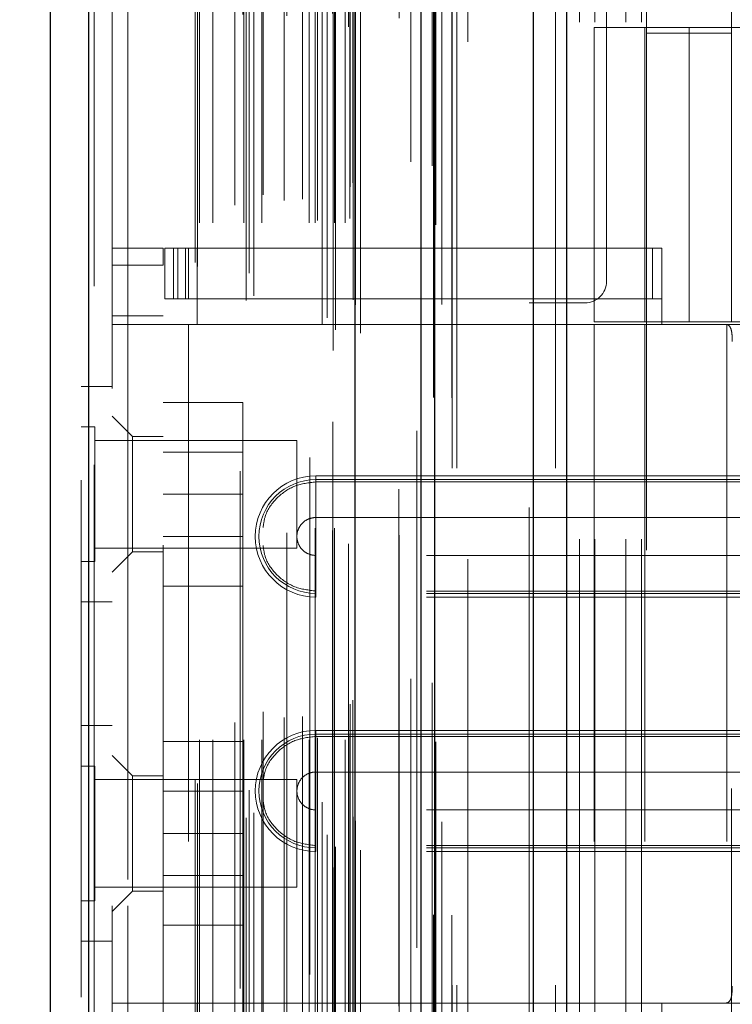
# Model space of a CAD drawing. Header units: inches. Extents: x 0.2 to 10.8, y 0.2 to 8.2.
# Tile 108 of 123: x 5.965 to 6.103, y 4.794 to 4.984. Entities that reach past the tile are written whole.
import ezdxf

# ---------------------------------------------------------------- set-up
doc = ezdxf.new("R2010")
doc.units = ezdxf.units.IN
doc.header["$MEASUREMENT"] = 0
doc.linetypes.add('HIDDEN', pattern=[0.075, 0.05, -0.025])
doc.layers.add('DIMENSIONS', color=140, linetype='Continuous')
doc.styles.add('SLDTEXTSTYLE0', font='TXT', dxfattribs={"width": 0.7})
doc.dimstyles.new('SLDDIMSTYLE0', dxfattribs={"dimtxt": 0.084961, "dimasz": 0.13, "dimexe": 0, "dimexo": 0.0625, "dimgap": 0.02124, "dimtad": 0, "dimtih": 1, "dimtoh": 1, "dimlfac": 12, "dimrnd": 1e-09, "dimzin": 12, "dimdsep": 46, "dimtxsty": 'SLDTEXTSTYLE0', "dimsah": 1, "dimcen": 0.09, "dimadec": 0, "dimazin": 3, "dimtfac": 1, "dimtofl": 0, "dimtmove": 0, "dimatfit": 3, "dimfxl": 0, "dimfrac": 2, "dimtolj": 1, "dimtzin": 12, "dimarcsym": 0})

# ---------------------------------------------------------------- blocks, each defined once
blk = doc.blocks.new('_D_16')
at = {"layer": 'DIMENSIONS'}
for p, q in [((6.08979, 5.13584), (5.55636, 5.13584)), ((5.68136, 5.13584), (5.68136, 4.28902)), ((5.51979, 4.13497), (5.49126, 4.13497)), ((5.49126, 4.13497), (5.49126, 3.99994)), ((5.84294, 4.13497), (5.87147, 4.13497)), ((5.87147, 4.13497), (5.87147, 3.99994)), ((5.49126, 3.99994), (5.51979, 3.99994)), ((5.87147, 3.99994), (5.84294, 3.99994)), ((5.68136, 3.0955), (5.68136, 3.98092)), ((6.08979, 3.0955), (5.55636, 3.0955))]:
    blk.add_line(p, q, dxfattribs=at)
for points in [[(5.68136, 5.13584), (5.66136, 5.00584), (5.70136, 5.00584)], [(5.68136, 3.0955), (5.70136, 3.2255), (5.66136, 3.2255)]]:
    blk.add_solid(points, dxfattribs=at)
at = {"layer": 'DIMENSIONS', "char_height": 0.083333, "attachment_point": 1, "style": 'SLDTEXTSTYLE0'}
for s, insert in [('24.48', (5.51979, 4.26141)), ('621.9', (5.51979, 4.10736))]:
    blk.add_mtext(s, dxfattribs=dict(at, insert=insert))
blk = doc.blocks.new('_D_17')
at = {"layer": 'DIMENSIONS'}
for p, q in [((5.99258, 5.25109), (5.05277, 5.25109)), ((5.17777, 5.25109), (5.17777, 4.34458)), ((5.0162, 4.21445), (4.98767, 4.21445)), ((4.98767, 4.21445), (4.98767, 4.07942)), ((5.33935, 4.21445), (5.36788, 4.21445)), ((5.36788, 4.21445), (5.36788, 4.07942)), ((4.98767, 4.07942), (5.0162, 4.07942)), ((5.36788, 4.07942), (5.33935, 4.07942)), ((5.17777, 2.98017), (5.17777, 3.92536)), ((5.99258, 2.98017), (5.05277, 2.98017))]:
    blk.add_line(p, q, dxfattribs=at)
for points in [[(5.17777, 5.25109), (5.15777, 5.12109), (5.19777, 5.12109)], [(5.17777, 2.98017), (5.19777, 3.11017), (5.15777, 3.11017)]]:
    blk.add_solid(points, dxfattribs=at)
at = {"layer": 'DIMENSIONS', "char_height": 0.083333, "attachment_point": 1, "style": 'SLDTEXTSTYLE0'}
for s, insert in [('27.25', (5.0162, 4.34089)), ('692.2', (5.0162, 4.18684)), ('OPENING', (4.91574, 4.03279))]:
    blk.add_mtext(s, dxfattribs=dict(at, insert=insert))

msp = doc.modelspace()

# ---------------------------------------------------------------- linework, layer by layer
at = {"color": 7, "linetype": 'Continuous', "lineweight": 25}
for p, q in [((6.0706606, 5.3435837), (6.0706606, 2.8977542)), ((6.0642966, 2.8977542), (6.0642966, 5.3424034)), ((6.0452206, 2.8977542), (6.0452206, 5.3334298)), ((6.0425846, 2.8977542), (6.0425846, 5.3331709)), ((6.0297816, 2.9238586), (6.0297816, 5.3074667)), ((5.9782606, 2.9329432), (5.9782606, 5.2983822)), ((5.9708234, 5.295437), (5.9708234, 2.9358883))]:
    msp.add_line(p, q, dxfattribs=at)
at = {"color": 7, "linetype": 'HIDDEN', "lineweight": 18}
for p, q in [((6.0706606, 5.3435837), (6.0706606, 2.8977542)), ((6.0706606, 2.8977542), (6.0706606, 5.3435837)), ((6.0706606, 2.8977542), (6.0706606, 5.3435837)), ((6.0642966, 2.8977542), (6.0642966, 5.3424034)), ((6.0685393, 2.8977542), (6.0685393, 5.3424034)), ((6.0685393, 2.8977542), (6.0685393, 5.3424034)), ((6.0452206, 2.8977542), (6.0452206, 5.3334298)), ((6.0494633, 2.8977542), (6.0494633, 5.3334298)), ((6.0494633, 2.8977542), (6.0494633, 5.3334298)), ((6.0485846, 2.8977542), (6.0485846, 5.3331709)), ((6.0449664, 2.9113883), (6.0449664, 5.3199371)), ((6.025556, 2.9205246), (6.025556, 5.3108008)), ((6.025556, 2.9205246), (6.025556, 5.3108008)), ((6.0254717, 5.3067068), (6.0254717, 2.9246186)), ((6.0259813, 2.9245287), (6.0259813, 5.3067966)), ((6.0308234, 2.9238586), (6.0308234, 5.3074667)), ((6.0234183, 2.9255932), (6.0234183, 5.3057321)), ((6.0417112, 5.3049818), (6.0417112, 2.9263554)), ((6.0244106, 2.9268481), (6.0244106, 5.304478)), ((6.0087437, 2.9301569), (6.0087437, 5.3011684)), ((6.0294055, 2.9303066), (6.0294055, 5.3010187)), ((6.0294055, 2.9303066), (6.0294055, 5.3010187)), ((6.0298571, 2.929343), (6.0298571, 5.3019824)), ((6.0298839, 2.9295527), (6.0298839, 5.3017727)), ((6.0101753, 2.931081), (6.0101753, 5.3002402)), ((6.0210204, 5.2998237), (6.0210204, 2.9315059)), ((5.9782606, 5.2983822), (5.9782606, 2.9329432)), ((5.9793025, 2.9329432), (5.9793025, 5.2983822)), ((5.9793025, 5.2983822), (5.9793025, 2.9329432)), ((6.0075633, 5.2971352), (6.0075633, 2.9341858)), ((6.0233873, 2.9331404), (6.0233873, 5.298185)), ((5.9768234, 5.295437), (5.9768234, 2.9358883)), ((6.009328, 2.9354593), (6.009328, 5.295866)), ((5.9988784, 2.9374924), (5.9988784, 5.2938329)), ((5.9993111, 2.9367617), (5.9993111, 5.2945636)), ((6.0382746, 5.2936811), (6.0382746, 2.9376198)), ((5.9997117, 2.9452097), (5.9997117, 5.2861157)), ((5.9997117, 2.9452097), (5.9997117, 5.2861157)), ((6.0022443, 2.9452097), (6.0022443, 5.2861157)), ((6.0082791, 2.9452097), (6.0082791, 5.2861157)), ((6.0117242, 2.9452097), (6.0117242, 5.2861157)), ((6.0208948, 2.9452097), (6.0208948, 5.2861157)), ((6.0220679, 5.2861157), (6.0220679, 2.9452097)), ((6.0220679, 2.9452097), (6.0220679, 5.2861157)), ((6.0224846, 2.9456263), (6.0224846, 5.285699)), ((6.0254013, 5.285699), (6.0254013, 2.9456263)), ((6.0258179, 2.9452097), (6.0258179, 5.2861157)), ((6.0258179, 5.2861157), (6.0258179, 2.9452097)), ((6.0278915, 2.9452097), (6.0278915, 5.2861157)), ((6.0278915, 2.9452097), (6.0278915, 5.2861157)), ((6.008067, 5.2854516), (6.008067, 2.9458742)), ((6.0165962, 5.2852143), (6.0165962, 2.9461095)), ((6.0287346, 2.946043), (6.0287346, 5.2852823)), ((6.0287346, 2.946043), (6.0287346, 5.2852823)), ((6.0065525, 2.9485756), (6.0065525, 5.2827497)), ((6.0284901, 5.283121), (6.0284901, 2.9482043)), ((6.0119929, 2.9506137), (6.0119929, 5.2807189)), ((6.0160488, 2.9495049), (6.0160488, 5.2818205)), ((6.0160488, 2.9495049), (6.0160488, 5.2818205)), ((6.0196039, 2.9497509), (6.0196039, 5.281563)), ((6.028805, 2.9521229), (6.028805, 5.2792025)), ((6.028805, 2.9521229), (6.028805, 5.2792025)), ((6.0293522, 2.9528959), (6.0293522, 5.2784294)), ((6.0293522, 2.9528959), (6.0293522, 5.2784294)), ((6.0405441, 2.9569864), (6.0405441, 5.274339)), ((6.0446779, 2.9562076), (6.0446779, 5.275083)), ((6.0515846, 2.9801709), (6.0515846, 5.2510875)), ((6.0515846, 2.9801709), (6.0515846, 5.2510875)), ((6.0515846, 2.9801709), (6.0515846, 5.2510875)), ((6.0515846, 2.9801709), (6.0515846, 5.2510875)), ((6.0784179, 4.9338792), (6.0784179, 5.2510875)), ((5.9828234, 5.213121), (5.9828234, 3.0182043)), ((5.9858234, 3.0182043), (5.9858234, 5.213121)), ((5.9858234, 3.0182043), (5.9858234, 5.213121)), ((5.9858234, 5.213121), (5.9858234, 3.0182043)), ((5.9858234, 5.213121), (5.9858234, 3.0182043)), ((6.0731679, 4.5840042), (6.0731679, 5.1358375)), ((6.0731679, 4.5840042), (6.0731679, 5.1358375)), ((6.0761679, 4.5840042), (6.0761679, 5.1358375)), ((6.0821679, 4.5840042), (6.0821679, 5.1358375)), ((6.0851679, 4.5840042), (6.0851679, 5.1358375)), ((6.0851679, 4.5840042), (6.0851679, 5.1358375)), ((6.0861699, 4.9982627), (6.0861699, 4.9818585)), ((6.1025741, 4.9818585), (6.1025741, 4.9982627)), ((6.0759993, 4.9829609), (6.1127447, 4.9829609)), ((6.0759993, 4.9829609), (6.0759993, 4.9260383)), ((6.0858418, 4.9829609), (6.0858418, 4.9260383)), ((6.094372, 4.9829609), (6.094372, 4.9260383)), ((6.094372, 4.9260383), (6.094372, 4.9829609)), ((6.1026115, 4.9829609), (6.1026115, 4.9260383)), ((6.1025741, 4.9818585), (6.0861699, 4.9818585)), ((6.0861699, 4.9818585), (6.0861699, 4.7357955)), ((6.1025741, 4.7357955), (6.1025741, 4.9818585)), ((5.9828234, 4.94031), (5.992666, 4.94031)), ((5.992666, 4.94031), (5.992666, 4.9370291)), ((5.9929941, 4.9304675), (5.9929941, 4.94031)), ((5.9929941, 4.94031), (5.9946345, 4.94031)), ((5.9946345, 4.9304675), (5.9946345, 4.94031)), ((5.9954882, 4.94031), (5.9946345, 4.94031)), ((5.9946345, 4.9304675), (5.9946345, 4.94031)), ((5.9954882, 4.9304675), (5.9954882, 4.94031)), ((5.9954882, 4.94031), (5.996976, 4.94031)), ((5.996976, 4.9304675), (5.996976, 4.94031)), ((6.0873297, 4.94031), (5.996976, 4.94031)), ((5.9975872, 4.94031), (5.9975872, 4.9304675)), ((5.9992276, 4.94031), (5.9992276, 4.9304675)), ((6.0873297, 4.9304675), (6.0873297, 4.94031)), ((6.0873297, 4.94031), (6.0891227, 4.94031)), ((6.0891227, 4.9304675), (6.0891227, 4.94031)), ((5.9828234, 4.9370291), (5.992666, 4.9370291)), ((5.9828234, 4.9370291), (5.992666, 4.9370291)), ((5.992666, 4.7828297), (5.992666, 4.9370291)), ((5.9946345, 4.9304675), (5.9929941, 4.9304675)), ((5.9954882, 4.9304675), (5.9946345, 4.9304675)), ((5.996976, 4.9304675), (5.9954882, 4.9304675)), ((6.0873297, 4.9304675), (5.996976, 4.9304675)), ((5.9992276, 4.9304675), (5.9992276, 4.9255462)), ((6.0634179, 4.9297125), (6.0742513, 4.9297125)), ((6.0634179, 4.7901292), (6.0634179, 4.9297125)), ((6.0891227, 4.9304675), (6.0873297, 4.9304675)), ((6.0891227, 4.9304675), (6.0891227, 4.9255462)), ((5.992666, 4.9271866), (5.9828234, 4.9271866)), ((6.1127447, 4.9260383), (6.0759993, 4.9260383)), ((5.992666, 4.9255462), (5.9828234, 4.9255462)), ((5.9975872, 4.9255462), (5.992666, 4.9255462)), ((5.9975872, 4.9255462), (5.9975872, 4.7943126)), ((5.9975872, 4.9255462), (5.9975872, 4.7943126)), ((5.9992276, 4.9255462), (5.9975872, 4.9255462)), ((6.0891227, 4.9255462), (5.9992276, 4.9255462)), ((6.0891227, 4.9255462), (5.9992276, 4.9255462)), ((6.0891227, 4.9255462), (6.0759993, 4.9255462)), ((6.0759993, 4.9255462), (6.0759993, 4.7943126)), ((6.0858418, 4.9255462), (6.0858418, 4.7943126)), ((6.1435846, 4.9255462), (6.0891227, 4.9255462)), ((6.1016832, 4.9255462), (6.1016832, 4.7943126)), ((5.9828234, 4.9135377), (5.9768234, 4.9135377)), ((5.992666, 4.9104543), (6.0080826, 4.9104543)), ((6.0080826, 4.8927043), (6.0080826, 4.9104543)), ((5.9867605, 4.9038927), (5.9828234, 4.9078297)), ((5.9794276, 4.9057252), (5.9768234, 4.9057252)), ((5.9794276, 4.8796835), (5.9794276, 4.9057252)), ((6.0184901, 4.903121), (5.9794276, 4.903121)), ((5.9867605, 4.9038927), (5.9867605, 4.8815829)), ((5.992666, 4.9038927), (5.9867605, 4.9038927)), ((6.0184901, 4.8822877), (6.0184901, 4.903121)), ((6.0080826, 4.9008668), (5.992666, 4.9008668)), ((6.0221935, 4.8962502), (6.1435846, 4.8962502)), ((6.0221935, 4.8962502), (6.0221935, 4.8950797)), ((6.0221935, 4.8955395), (6.1435846, 4.8955395)), ((6.0221935, 4.8955395), (6.0221935, 4.8881979)), ((6.0221935, 4.8950797), (6.1435846, 4.8950797)), ((5.992666, 4.8927043), (6.0080826, 4.8927043)), ((6.0080826, 4.8749543), (6.0080826, 4.8927043)), ((6.0221935, 4.8881979), (6.1435846, 4.8881979)), ((5.992666, 4.8845418), (6.0080826, 4.8845418)), ((5.9794276, 4.8822877), (6.0184901, 4.8822877)), ((5.9828234, 4.8776459), (5.9867605, 4.8815829)), ((5.9867605, 4.8815829), (5.992666, 4.8815829)), ((6.0221935, 4.8735319), (6.0221935, 4.8808735)), ((6.1435846, 4.8808735), (6.0221935, 4.8808735)), ((5.9768234, 4.8796835), (5.9794276, 4.8796835)), ((5.992666, 4.8749543), (6.0080826, 4.8749543)), ((6.0221935, 4.8728212), (6.0221935, 4.8739917)), ((6.1435846, 4.8739917), (6.0221935, 4.8739917)), ((6.1435846, 4.8735319), (6.0221935, 4.8735319)), ((6.1435846, 4.8728212), (6.0221935, 4.8728212)), ((5.9768234, 4.871871), (5.9828234, 4.871871)), ((5.9828234, 4.8479543), (5.9768234, 4.8479543)), ((6.0221935, 4.8470376), (6.1435846, 4.8470376)), ((6.0221935, 4.8470376), (6.0221935, 4.8458671)), ((6.0221935, 4.8463269), (6.1435846, 4.8463269)), ((6.0221935, 4.8463269), (6.0221935, 4.8389853)), ((6.0221935, 4.8458671), (6.1435846, 4.8458671)), ((5.992666, 4.844871), (6.0080826, 4.844871)), ((6.0080826, 4.827121), (6.0080826, 4.844871)), ((5.9867605, 4.8382759), (5.9828234, 4.8422129)), ((5.9794276, 4.8401418), (5.9768234, 4.8401418)), ((5.9794276, 4.8141002), (5.9794276, 4.8401418)), ((5.9867605, 4.8382759), (5.9867605, 4.827121)), ((5.992666, 4.8382759), (5.9867605, 4.8382759)), ((6.0221935, 4.8389853), (6.1435846, 4.8389853)), ((6.0184901, 4.8375377), (5.9794276, 4.8375377)), ((6.0184901, 4.8167043), (6.0184901, 4.8375377)), ((6.0080826, 4.8352835), (5.992666, 4.8352835)), ((6.0221935, 4.8243193), (6.0221935, 4.8316609)), ((6.1435846, 4.8316609), (6.0221935, 4.8316609)), ((5.9867605, 4.827121), (5.9867605, 4.8159661)), ((5.992666, 4.827121), (6.0080826, 4.827121)), ((6.0080826, 4.809371), (6.0080826, 4.827121)), ((6.0221935, 4.8236086), (6.0221935, 4.8247791)), ((6.1435846, 4.8247791), (6.0221935, 4.8247791)), ((6.1435846, 4.8243193), (6.0221935, 4.8243193)), ((6.1435846, 4.8236086), (6.0221935, 4.8236086)), ((5.992666, 4.8189585), (6.0080826, 4.8189585)), ((5.9794276, 4.8167043), (6.0184901, 4.8167043)), ((5.9828234, 4.8120291), (5.9867605, 4.8159661)), ((5.9867605, 4.8159661), (5.992666, 4.8159661)), ((5.9768234, 4.8141002), (5.9794276, 4.8141002)), ((5.992666, 4.809371), (6.0080826, 4.809371)), ((5.9768234, 4.8062877), (5.9828234, 4.8062877)), ((5.9828234, 4.7943126), (5.992666, 4.7943126)), ((5.9975872, 4.7943126), (5.992666, 4.7943126)), ((5.9992276, 4.7943126), (5.9975872, 4.7943126)), ((5.9992276, 4.7943126), (6.0891227, 4.7943126)), ((5.9992276, 4.7943126), (5.9992276, 4.7893913)), ((5.9992276, 4.7943126), (6.0891227, 4.7943126)), ((6.0891227, 4.7943126), (6.0759993, 4.7943126)), ((6.0891227, 4.7943126), (6.0891227, 4.7893913)), ((6.1435846, 4.7943126), (6.0891227, 4.7943126))]:
    msp.add_line(p, q, dxfattribs=at)
at = {"color": 7, "linetype": 'HIDDEN', "lineweight": 18, "flags": 128}
for points in [[(6.0484736, 2.911328), (6.0484741, 4.1061321), (6.0484736, 5.3199931)], [(6.0465738, 2.9293851), (6.046574, 4.0669415), (6.0465738, 5.3019288)], [(6.0454028, 2.9448457), (6.0454034, 4.0669338), (6.0454028, 5.2864971)], [(6.0454028, 2.9448289), (6.0454035, 4.1406842), (6.0454028, 5.286496)], [(6.0382867, 5.2847943), (6.0382866, 4.1251902), (6.0382867, 2.9465329)]]:
    msp.add_lwpolyline(points, dxfattribs=at)
at = {"color": 7, "linetype": 'HIDDEN', "lineweight": 18}
for centre, radius, start, end in [((6.0742513, 4.9338792), 0.0041667, 270, 0), ((6.0221935, 4.8845357), 0.0117145, 90, 270), ((6.0221935, 4.8845357), 0.0110038, 90, 270), ((6.0221935, 4.8353231), 0.0117145, 90, 270), ((6.0221935, 4.8353231), 0.0110038, 90, 270)]:
    msp.add_arc(centre, radius, start, end, dxfattribs=at)
for points, knots in [([(6.1014482, 4.9255462), (6.1016938, 4.9255462), (6.1019069, 4.9254704), (6.1022552, 4.9251558), (6.1023885, 4.9249165), (6.1025814, 4.9243119), (6.1026431, 4.9239426), (6.1027196, 4.9231421), (6.102736, 4.9227055), (6.102736, 4.9222654)], [0, 0, 0, 0, 0.25, 0.25, 0.5, 0.5, 0.75, 0.75, 1, 1, 1, 1]), ([(6.0119929, 4.8862615), (6.0120996, 4.8870468), (6.012393, 4.8892043), (6.0145893, 4.8921572), (6.0180421, 4.8946064), (6.0208097, 4.8949219), (6.0221935, 4.8950797)], [0, 0, 0, 0, 0.16020075, 0.44013383, 0.72006692, 1, 1, 1, 1]), ([(6.0221935, 4.8808735), (6.0217141, 4.8808735), (6.0212349, 4.8809688), (6.0203492, 4.8813357), (6.0199429, 4.8816071), (6.019265, 4.8822851), (6.0189935, 4.8826913), (6.0186266, 4.8835771), (6.0185313, 4.8840563), (6.0185313, 4.8850151), (6.0186266, 4.8854943), (6.0189935, 4.8863801), (6.019265, 4.8867863), (6.0199429, 4.8874643), (6.0203492, 4.8877357), (6.0212349, 4.8881026), (6.0217141, 4.8881979), (6.0221935, 4.8881979)], [0, 0, 0, 0, 0.125, 0.125, 0.25, 0.25, 0.375, 0.375, 0.5, 0.5, 0.625, 0.625, 0.75, 0.75, 0.875, 0.875, 1, 1, 1, 1]), ([(6.0221935, 4.8739917), (6.0208097, 4.8741495), (6.0180421, 4.874465), (6.0145893, 4.8769142), (6.012393, 4.8798671), (6.0120996, 4.8820246), (6.0119929, 4.8828099)], [0, 0, 0, 0, 0.27993308, 0.55986617, 0.83979925, 1, 1, 1, 1]), ([(6.0119929, 4.8370489), (6.0120996, 4.8378342), (6.012393, 4.8399917), (6.0145893, 4.8429446), (6.0180421, 4.8453938), (6.0208097, 4.8457093), (6.0221935, 4.8458671)], [0, 0, 0, 0, 0.160200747, 0.440133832, 0.720066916, 1, 1, 1, 1]), ([(6.0221935, 4.8316609), (6.0217141, 4.8316609), (6.0212349, 4.8317562), (6.0203492, 4.8321231), (6.0199429, 4.8323945), (6.019265, 4.8330725), (6.0189935, 4.8334787), (6.0186266, 4.8343645), (6.0185313, 4.8348437), (6.0185313, 4.8358025), (6.0186266, 4.8362817), (6.0189935, 4.8371675), (6.019265, 4.8375737), (6.0199429, 4.8382517), (6.0203492, 4.8385231), (6.0212349, 4.83889), (6.0217141, 4.8389853), (6.0221935, 4.8389853)], [0, 0, 0, 0, 0.125, 0.125, 0.25, 0.25, 0.375, 0.375, 0.5, 0.5, 0.625, 0.625, 0.75, 0.75, 0.875, 0.875, 1, 1, 1, 1]), ([(6.0221935, 4.8247791), (6.0208097, 4.8249369), (6.0180421, 4.8252524), (6.0145893, 4.8277016), (6.012393, 4.8306545), (6.0120996, 4.832812), (6.0119929, 4.8335973)], [0, 0, 0, 0, 0.27993308, 0.55986617, 0.83979925, 1, 1, 1, 1]), ([(6.102736, 4.7975934), (6.102736, 4.7971532), (6.1027199, 4.7967209), (6.1026432, 4.7959167), (6.1025817, 4.7955488), (6.1023893, 4.7949441), (6.1022554, 4.7947037), (6.101909, 4.7943898), (6.1016939, 4.7943126), (6.1014482, 4.7943126)], [0, 0, 0, 0, 0.25, 0.25, 0.5, 0.5, 0.75, 0.75, 1, 1, 1, 1])]:
    msp.add_open_spline(points, degree=3, knots=knots, dxfattribs=at)
for points in [[(6.0221935, 4.8950797), (6.0221935, 4.8937081), (6.0221935, 4.890404), (6.0221935, 4.8864946), (6.0221935, 4.8845357)], [(6.0221935, 4.8881979), (6.0221935, 4.8872826), (6.0221935, 4.8859091), (6.0221935, 4.8845357)], [(6.0221935, 4.8845357), (6.0221935, 4.8831623), (6.0221935, 4.8817888), (6.0221935, 4.8808735)], [(6.0221935, 4.8845357), (6.0221935, 4.8825768), (6.0221935, 4.8786674), (6.0221935, 4.8753633), (6.0221935, 4.8739917)], [(6.0221935, 4.8458671), (6.0221935, 4.8444955), (6.0221935, 4.8411914), (6.0221935, 4.837282), (6.0221935, 4.8353231)], [(6.0221935, 4.8389853), (6.0221935, 4.83807), (6.0221935, 4.8366965), (6.0221935, 4.8353231)], [(6.0221935, 4.8353231), (6.0221935, 4.8339497), (6.0221935, 4.8325762), (6.0221935, 4.8316609)], [(6.0221935, 4.8353231), (6.0221935, 4.8333642), (6.0221935, 4.8294548), (6.0221935, 4.8261507), (6.0221935, 4.8247791)]]:
    msp.add_open_spline(points, degree=3, dxfattribs=at)

# ---------------------------------------------------------------- dimensions: what is measured, and where the dimension line sits
at = {"layer": 'DIMENSIONS'}
dim = msp.add_linear_dim(base=(5.1777729, 2.9801709), p1=(6.0425846, 5.2510875), p2=(6.0425846, 2.9801709), angle=90, text='<>\\POPENING', dimstyle='SLDDIMSTYLE0', dxfattribs=at)
dim.commit()
dim.dimension.update_dxf_attribs({"geometry": '_D_17', "text_midpoint": (5.1777729, 4.1349715), "dimtype": 160})
dim = msp.add_linear_dim(base=(5.6813615, 3.0955042), p1=(6.1397929, 5.1358375), p2=(6.1397929, 3.0955042), angle=90, dimstyle='SLDDIMSTYLE0', dxfattribs=at)
dim.commit()
dim.dimension.update_dxf_attribs({"geometry": '_D_16', "text_midpoint": (5.6813615, 4.1349715), "dimtype": 160})

doc.saveas('drawing.dxf')
